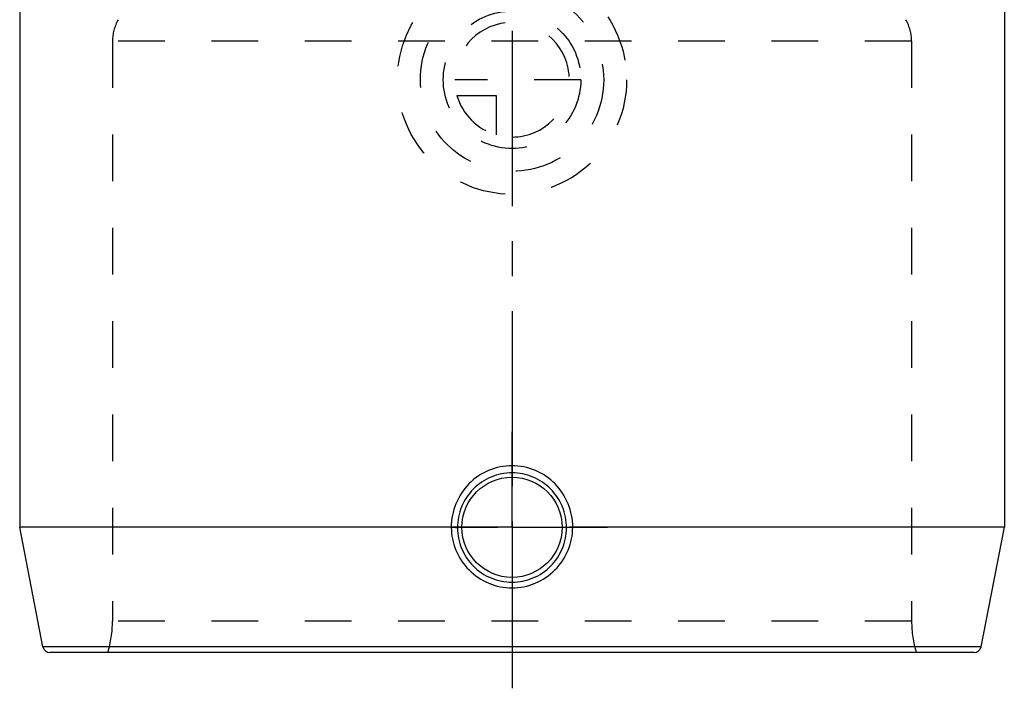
# Model space of a CAD drawing. Header units: millimetres. Extents: x 378 to 617, y 378 to 617.
# Tile 1 of 4: x 479 to 617, y 378 to 471. Entities that reach past the tile are written whole.
import ezdxf

# ---------------------------------------------------------------- set-up
doc = ezdxf.new("R2010")
doc.units = ezdxf.units.MM
doc.header["$LTSCALE"] = 65.185185
doc.linetypes.add('CENTER', pattern=[0.6, 0.375, -0.075, 0.075, -0.075])
doc.linetypes.add('HIDDEN', pattern=[0.2, 0.1, -0.1])
for name, color, linetype in [('KOERPER', 7, 'CONTINUOUS'), ('KONST.EL_MIT_GEO', 7, 'CONTINUOUS'), ('KURVEN', 7, 'CONTINUOUS'), ('L1', 7, 'CONTINUOUS')]:
    doc.layers.add(name, color=color, linetype=linetype)

msp = doc.modelspace()

# ---------------------------------------------------------------- linework, layer by layer
at = {"layer": 'KOERPER', "color": 7, "linetype": 'Continuous'}
for p, q in [((616.88, 483.9), (616.88, 400.47)), ((479.38, 475.23), (479.38, 400.47))]:
    msp.add_line(p, q, dxfattribs=at)
at = {"layer": 'KOERPER', "color": 2, "linetype": 'CENTER'}
for q in [(548.13, 413.79), (534.81, 400.47), (561.44, 400.47), (548.13, 387.16)]:
    msp.add_line((548.13, 400.47), q, dxfattribs=at)
at = {"layer": 'KOERPER', "color": 7, "linetype": 'Continuous'}
msp.add_circle((548.13, 400.47), 7, dxfattribs=at)
at = {"layer": 'KONST.EL_MIT_GEO', "color": 8, "linetype": 'HIDDEN'}
for p, q in [((603.93, 468.37), (492.33, 468.37)), ((492.33, 468.37), (492.33, 387.34)), ((603.93, 468.37), (603.93, 387.34)), ((539.64, 400.47), (556.61, 400.47)), ((603.93, 387.34), (492.33, 387.34))]:
    msp.add_line(p, q, dxfattribs=at)
at = {"layer": 'KONST.EL_MIT_GEO', "color": 7, "linetype": 'Continuous'}
for p, q in [((539.64, 400.47), (479.38, 400.47)), ((482.62, 383.78), (479.38, 400.47)), ((616.88, 400.47), (556.61, 400.47)), ((613.63, 383.78), (616.88, 400.47)), ((613.63, 383.78), (482.62, 383.78)), ((612.65, 382.98), (483.6, 382.98))]:
    msp.add_line(p, q, dxfattribs=at)
at = {"layer": 'KONST.EL_MIT_GEO', "color": 8, "linetype": 'HIDDEN'}
for centre, radius, start, end in [((498.33, 468.37), 6, 150, 180), ((597.93, 468.37), 6, 0, 30), ((477.33, 387.34), 15, 343.0711, 360), ((618.93, 387.34), 15, 180, 196.9289)]:
    msp.add_arc(centre, radius, start, end, dxfattribs=at)
at = {"layer": 'KONST.EL_MIT_GEO', "color": 7, "linetype": 'Continuous'}
for centre, start, end in [((483.6, 383.98), 191, 270), ((612.65, 383.98), 270, 349)]:
    msp.add_arc(centre, 1, start, end, dxfattribs=at)
for points, knots in [([(548.13, 409.06), (547.02, 409.06), (544.77, 408.6), (541.95, 406.68), (540.08, 403.83), (539.64, 401.59), (539.64, 400.47)], [0, 0, 0, 0, 0.24998, 0.499772, 0.749704, 1, 1, 1, 1]), ([(556.61, 400.47), (556.61, 401.59), (556.17, 403.83), (554.3, 406.68), (551.48, 408.6), (549.23, 409.06), (548.13, 409.06)], [0, 0, 0, 0, 0.250316, 0.500251, 0.750033, 1, 1, 1, 1]), ([(548.13, 408.06), (547.13, 408.06), (545.12, 407.66), (542.58, 405.95), (540.89, 403.4), (540.5, 401.39), (540.52, 400.39)], [0, 0, 0, 0, 0.250083, 0.499853, 0.749715, 1, 1, 1, 1]), ([(555.73, 400.39), (555.75, 401.39), (555.36, 403.4), (553.67, 405.95), (551.13, 407.66), (549.12, 408.06), (548.13, 408.06)], [0, 0, 0, 0, 0.250306, 0.500171, 0.74993, 1, 1, 1, 1]), ([(539.64, 400.47), (539.65, 399.38), (540.1, 397.17), (541.97, 394.36), (544.78, 392.45), (547.02, 392), (548.13, 392)], [0, 0, 0, 0, 0.247935, 0.497849, 0.748779, 1, 1, 1, 1]), ([(539.64, 400.47), (539.75, 400.47), (539.95, 400.47), (540.19, 400.46), (540.35, 400.44), (540.43, 400.42), (540.48, 400.41), (540.51, 400.4), (540.52, 400.39)], [0, 0, 0, 0, 0.375263, 0.688704, 0.810272, 0.903806, 0.966917, 1, 1, 1, 1]), ([(540.52, 400.39), (540.52, 399.41), (540.91, 397.43), (542.59, 394.9), (545.12, 393.2), (547.13, 392.81), (548.13, 392.81)], [0, 0, 0, 0, 0.247261, 0.497136, 0.748367, 1, 1, 1, 1]), ([(548.13, 392), (549.23, 392), (551.47, 392.45), (554.28, 394.36), (556.15, 397.17), (556.6, 399.38), (556.61, 400.47)], [0, 0, 0, 0, 0.251089, 0.501977, 0.751954, 1, 1, 1, 1]), ([(548.13, 392.81), (549.12, 392.81), (551.13, 393.2), (553.66, 394.9), (555.34, 397.43), (555.73, 399.41), (555.73, 400.39)], [0, 0, 0, 0, 0.251503, 0.502692, 0.752629, 1, 1, 1, 1]), ([(556.61, 400.47), (556.5, 400.47), (556.3, 400.47), (556.06, 400.46), (555.9, 400.44), (555.82, 400.42), (555.77, 400.41), (555.74, 400.4), (555.73, 400.39)], [0, 0, 0, 0, 0.375265, 0.688708, 0.810279, 0.903813, 0.966922, 1, 1, 1, 1])]:
    msp.add_open_spline(points, degree=3, knots=knots, dxfattribs=at)
at = {"layer": 'KURVEN', "color": 8, "linetype": 'HIDDEN'}
for p, q in [((548.13, 478.98), (548.13, 446.98)), ((557.73, 462.98), (540.13, 462.98)), ((540.43, 460.78), (545.93, 460.78)), ((545.93, 460.78), (545.93, 455.28))]:
    msp.add_line(p, q, dxfattribs=at)
for radius in [16, 12.8, 9.6]:
    msp.add_circle((548.13, 462.98), radius, dxfattribs=at)
for start, end in [(270, 180), (195.962, 254.038)]:
    msp.add_arc((548.13, 462.98), 8, start, end, dxfattribs=at)
at = {"layer": 'L1', "color": 2, "linetype": 'CENTER'}
msp.add_line((548.13, 548.01), (548.13, 377.98), dxfattribs=at)

doc.saveas('drawing.dxf')
